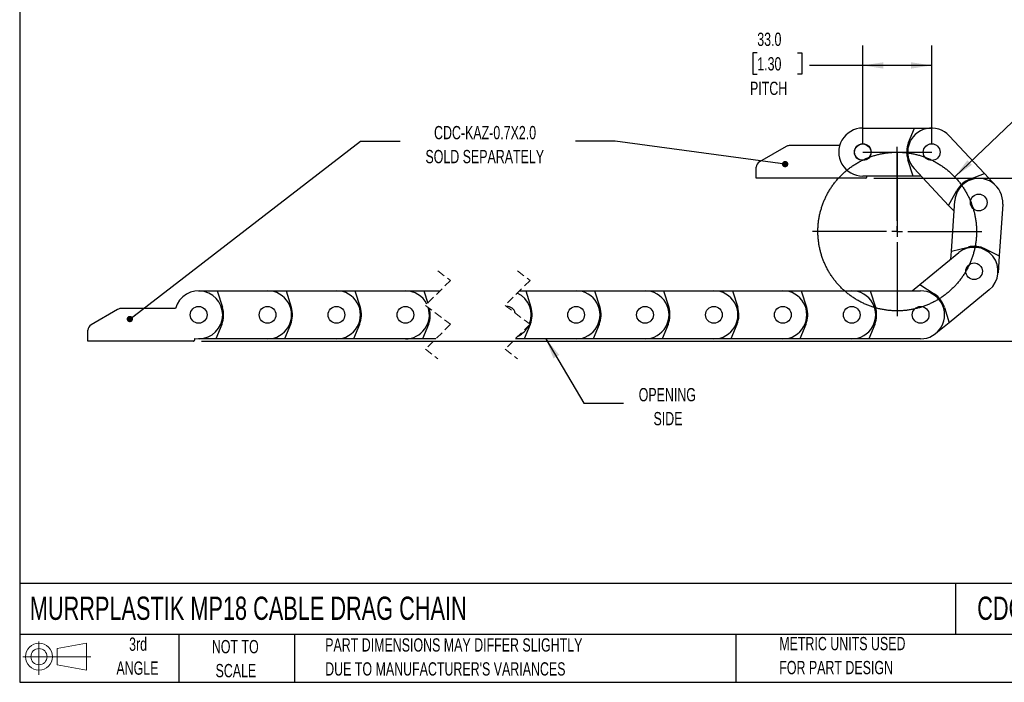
# Model space of a CAD drawing. Header units: millimetres. Extents: x 19 to 819, y 19 to 629.
# Tile 1 of 9: x 19 to 491, y 19 to 336. Entities that reach past the tile are written whole.
import ezdxf

# ---------------------------------------------------------------- set-up
doc = ezdxf.new("R2010")
doc.units = ezdxf.units.MM
doc.header["$LTSCALE"] = 3
doc.linetypes.add('CENTERX2', pattern=[20.32, 12.7, -2.54, 2.54, -2.54])
doc.linetypes.add('HIDDEN', pattern=[1.905, 1.27, -0.635])
doc.layers.add('CENTER', color=40, linetype='CENTERX2')
doc.layers.add('SLD-DEFPOINTS', color=7, linetype='Continuous')
doc.layers.add('DIMENSIONS', color=140, linetype='Continuous', lineweight=25)
doc.layers.add('TEXT', color=140, linetype='Continuous', lineweight=25)
doc.styles.add('SLDTEXTSTYLE0', font='TXT', dxfattribs={"width": 0.7})
doc.dimstyles.new('SLDDIMSTYLE0', dxfattribs={"dimtxt": 6.474023, "dimasz": 9.906, "dimexe": 0, "dimexo": 0.0625, "dimgap": 1.618506, "dimtad": 0, "dimtih": 1, "dimtoh": 1, "dimrnd": 1e-09, "dimzin": 4, "dimdsep": 46, "dimtxsty": 'SLDTEXTSTYLE0', "dimsah": 1, "dimcen": 0.09, "dimadec": 0, "dimazin": 1, "dimtfac": 1, "dimtofl": 0, "dimtmove": 0, "dimatfit": 3, "dimfxl": 0, "dimfrac": 2, "dimtolj": 1, "dimtzin": 12, "dimarcsym": 0})
doc.dimstyles.new('SLDDIMSTYLE1', dxfattribs={"dimtxt": 6.474023, "dimasz": 9.906, "dimexe": 0, "dimexo": 0.0625, "dimgap": 1.618506, "dimtad": 0, "dimtih": 1, "dimtoh": 1, "dimrnd": 1e-09, "dimzin": 4, "dimdsep": 46, "dimtxsty": 'SLDTEXTSTYLE0', "dimsah": 1, "dimcen": 0, "dimadec": 0, "dimazin": 1, "dimtfac": 1, "dimtofl": 0, "dimtmove": 0, "dimatfit": 3, "dimfxl": 0, "dimfrac": 2, "dimtolj": 1, "dimtzin": 12, "dimarcsym": 0})
doc.dimstyles.new('SLDDIMSTYLE2', dxfattribs={"dimtxt": 0.18, "dimasz": 9.906, "dimexe": 0, "dimexo": 0.0625, "dimgap": 0, "dimtad": 0, "dimtih": 1, "dimtoh": 1, "dimdec": 0, "dimrnd": 1e-09, "dimzin": 0, "dimdsep": 46, "dimtxsty": 'Standard', "dimsah": 1, "dimcen": 0.09, "dimadec": 0, "dimazin": 0, "dimtfac": 9.906, "dimtdec": 0, "dimtofl": 0, "dimtmove": 0, "dimatfit": 3, "dimfxl": 0, "dimfrac": 2, "dimtolj": 1, "dimtzin": 0, "dimarcsym": 0})
doc.dimstyles.new('SLDDIMSTYLE3', dxfattribs={"dimtxt": 0.18, "dimasz": 3.048, "dimexe": 0, "dimexo": 0.0625, "dimgap": 0, "dimtad": 0, "dimtih": 1, "dimtoh": 1, "dimdec": 0, "dimrnd": 1e-09, "dimzin": 0, "dimdsep": 46, "dimtxsty": 'Standard', "dimblk1": 'DOT', "dimblk2": 'DOT', "dimsah": 1, "dimcen": 0.09, "dimadec": 0, "dimazin": 0, "dimtfac": 3.048, "dimtdec": 0, "dimtofl": 0, "dimtmove": 0, "dimatfit": 3, "dimldrblk": 'DOT', "dimfxl": 0, "dimfrac": 2, "dimtolj": 1, "dimtzin": 0, "dimarcsym": 0})

# ---------------------------------------------------------------- blocks, each defined once
blk = doc.blocks.new('Block11')
at = {"color": 7, "linetype": 'Continuous', "lineweight": 18}
for p, q in [((7.77, 15.93), (7.77, 0)), ((16.44, 12.5), (30.53, 15.1)), ((30.53, 15.1), (30.53, 2.19)), ((16.44, 4.79), (16.44, 12.5)), ((0, 8.65), (32.62, 8.65)), ((16.44, 4.79), (30.53, 2.19))]:
    blk.add_line(p, q, dxfattribs=at)
for radius in [6.45, 3.86]:
    blk.add_circle((7.77, 8.65), radius, dxfattribs=at)
blk = doc.blocks.new('Block12')
at = {"layer": 'SLD-DEFPOINTS'}
blk.add_blockref('Block11', (0, 0), dxfattribs=at)
blk = doc.blocks.new('SW_BROKEN_VIEW_0')
at = {"color": 0, "linetype": 'CENTERX2'}
for p, q in [((0, 0), (33, 0)), ((16.5, 0), (16.5, -38))]:
    blk.add_line(p, q, dxfattribs=at)
at = {"color": 0}
blk.add_open_spline([(52.84, -26.89), (52.26, -25.15), (51.6, -23.43), (50.85, -21.76), (50.03, -20.12), (49.12, -18.52), (48.15, -16.96), (47.09, -15.46), (45.97, -14.01), (44.77, -12.61), (43.51, -11.27), (42.19, -10), (40.81, -8.79), (39.37, -7.65), (37.88, -6.58), (36.33, -5.59), (34.74, -4.67), (33.11, -3.82), (31.44, -3.06), (29.74, -2.38), (28, -1.78), (26.24, -1.27), (24.45, -0.84), (22.65, -0.5), (20.83, -0.25), (19, -0.08), (17.16, -0.01), (15.33, -0.02), (13.49, -0.12), (11.67, -0.31), (9.85, -0.59), (8.05, -0.95), (6.27, -1.4), (4.52, -1.94), (2.79, -2.56), (1.09, -3.26), (-0.57, -4.05), (-2.19, -4.91), (-3.77, -5.86), (-5.3, -6.87), (-6.77, -7.96), (-8.2, -9.12), (-9.56, -10.35), (-10.87, -11.64), (-12.11, -12.99), (-13.29, -14.4), (-14.39, -15.87), (-15.42, -17.39), (-16.38, -18.96), (-17.27, -20.57), (-18.07, -22.22), (-18.79, -23.91), (-19.43, -25.63), (-19.99, -27.38), (-20.46, -29.15), (-20.84, -30.95), (-21.14, -32.76), (-21.35, -34.59), (-21.47, -36.42), (-21.5, -38.26), (-21.44, -40.09), (-21.3, -41.92), (-21.06, -43.74), (-20.74, -45.55), (-20.33, -47.34), (-19.84, -49.11), (-19.26, -50.85), (-18.6, -52.57), (-17.85, -54.24), (-17.03, -55.88), (-16.12, -57.48), (-15.15, -59.04), (-14.09, -60.54), (-12.97, -61.99), (-11.77, -63.39), (-10.51, -64.73), (-9.19, -66), (-7.81, -67.21), (-6.37, -68.35), (-4.88, -69.42), (-3.33, -70.41), (-1.74, -71.33), (-0.11, -72.18), (1.56, -72.94), (3.26, -73.62), (5, -74.22), (6.76, -74.73), (8.55, -75.16), (10.35, -75.5), (12.17, -75.75), (14, -75.92), (15.84, -75.99), (17.67, -75.98), (19.51, -75.88), (21.33, -75.69), (23.15, -75.41), (24.95, -75.05), (26.73, -74.6), (28.49, -74.06), (30.21, -73.44), (31.91, -72.74), (33.57, -71.95), (35.19, -71.09), (36.77, -70.14), (38.3, -69.13), (39.77, -68.04), (41.2, -66.88), (42.56, -65.65), (43.87, -64.36), (45.11, -63.01), (46.29, -61.6), (47.39, -60.13), (48.42, -58.61), (49.38, -57.04), (50.27, -55.43), (51.07, -53.78), (51.79, -52.09), (52.43, -50.37), (52.99, -48.62), (53.46, -46.85), (53.84, -45.05), (54.14, -43.24), (54.35, -41.41), (54.47, -39.58), (54.5, -37.74), (54.44, -35.91), (54.3, -34.08), (54.06, -32.26), (53.74, -30.45), (53.33, -28.66), (52.84, -26.89), (53.01, -27.48), (52.84, -26.89)], degree=3, knots=[0, 0, 0, 0, 0.007692, 0.015384, 0.023077, 0.030769, 0.038461, 0.046153, 0.053846, 0.061538, 0.06923, 0.076923, 0.084615, 0.092307, 0.1, 0.107692, 0.115384, 0.123077, 0.130769, 0.138461, 0.146153, 0.153846, 0.161538, 0.16923, 0.176923, 0.184615, 0.192307, 0.2, 0.207692, 0.215384, 0.223077, 0.230769, 0.238461, 0.246154, 0.253846, 0.261538, 0.26923, 0.276923, 0.284615, 0.292307, 0.3, 0.307692, 0.315384, 0.323077, 0.330769, 0.338461, 0.346154, 0.353846, 0.361538, 0.36923, 0.376923, 0.384615, 0.392307, 0.4, 0.407692, 0.415384, 0.423077, 0.430769, 0.438461, 0.446154, 0.453846, 0.461538, 0.469231, 0.476923, 0.484615, 0.492307, 0.5, 0.507692, 0.515384, 0.523077, 0.530769, 0.538461, 0.546154, 0.553846, 0.561538, 0.569231, 0.576923, 0.584615, 0.592308, 0.6, 0.607692, 0.615384, 0.623077, 0.630769, 0.638461, 0.646154, 0.653846, 0.661538, 0.669231, 0.676923, 0.684615, 0.692308, 0.7, 0.707692, 0.715384, 0.723077, 0.730769, 0.738461, 0.746154, 0.753846, 0.761538, 0.769231, 0.776923, 0.784615, 0.792308, 0.8, 0.807692, 0.815385, 0.823077, 0.830769, 0.838461, 0.846154, 0.853846, 0.861538, 0.869231, 0.876923, 0.884615, 0.892308, 0.9, 0.907692, 0.915385, 0.923077, 0.930769, 0.938461, 0.946154, 0.953846, 0.961538, 0.969231, 0.976923, 0.984615, 0.992308, 1, 1, 1, 1], dxfattribs=at)
blk = doc.blocks.new('_D')
at = {"layer": 'DIMENSIONS'}
for p, q in [((422.81, 276.66), (422.81, 323.87)), ((455.81, 276.66), (455.81, 323.87)), ((372.28, 320.4), (370.11, 320.4)), ((370.11, 320.4), (370.11, 310.11)), ((391.52, 320.4), (393.69, 320.4)), ((393.69, 320.4), (393.69, 310.11)), ((422.81, 314.35), (397.32, 314.35)), ((455.81, 314.35), (422.81, 314.35)), ((370.11, 310.11), (372.28, 310.11)), ((393.69, 310.11), (391.52, 310.11))]:
    blk.add_line(p, q, dxfattribs=at)
for points in [[(422.81, 314.35), (432.72, 312.82), (432.72, 315.87)], [(455.81, 314.35), (445.9, 315.87), (445.9, 312.82)]]:
    blk.add_solid(points, dxfattribs=at)
at = {"layer": 'DIMENSIONS', "char_height": 6.35, "attachment_point": 1, "style": 'SLDTEXTSTYLE0'}
for s, insert in [('33.0', (372.28, 330.04)), ('1.30', (372.28, 318.3)), ('PITCH', (368.81, 306.56))]:
    blk.add_mtext(s, dxfattribs=dict(at, insert=insert))
blk = doc.blocks.new('_D_1')
at = {"layer": 'DIMENSIONS'}
for p, q in [((556.27, 315.48), (554.1, 315.48)), ((554.1, 315.48), (554.1, 305.19)), ((575.51, 315.48), (577.68, 315.48)), ((577.68, 315.48), (577.68, 305.19)), ((466.82, 261.06), (514.08, 306.08)), ((514.08, 306.08), (530.75, 306.08)), ((554.1, 305.19), (556.27, 305.19)), ((577.68, 305.19), (575.51, 305.19))]:
    blk.add_line(p, q, dxfattribs=at)
blk.add_solid([(466.82, 261.06), (475.05, 266.79), (472.94, 268.99)], dxfattribs=at)
at = {"layer": 'DIMENSIONS', "char_height": 6.35, "attachment_point": 1, "style": 'SLDTEXTSTYLE0'}
for s, insert in [('R38.0', (553.33, 325.11)), ('1.50', (556.27, 313.37)), ('BEND RADIUS', (535.51, 301.64))]:
    blk.add_mtext(s, dxfattribs=dict(at, insert=insert))
blk = doc.blocks.new('_D_2')
at = {"layer": 'DIMENSIONS'}
for p, q in [((428.12, 260.35), (548, 260.35)), ((538.48, 260.35), (538.48, 233.5)), ((528.86, 221.76), (526.68, 221.76)), ((526.68, 221.76), (526.68, 211.47)), ((548.1, 221.76), (550.27, 221.76)), ((550.27, 221.76), (550.27, 211.47)), ((526.68, 211.47), (528.86, 211.47)), ((538.48, 182.36), (538.48, 210.02)), ((550.27, 211.47), (548.1, 211.47)), ((106.07, 182.36), (548, 182.36))]:
    blk.add_line(p, q, dxfattribs=at)
for points in [[(538.48, 260.35), (536.95, 250.44), (540, 250.44)], [(538.48, 182.36), (540, 192.27), (536.95, 192.27)]]:
    blk.add_solid(points, dxfattribs=at)
at = {"layer": 'DIMENSIONS', "char_height": 6.35, "attachment_point": 1, "style": 'SLDTEXTSTYLE0'}
for s, insert in [('76.0', (528.86, 231.4)), ('2.99', (528.86, 219.66))]:
    blk.add_mtext(s, dxfattribs=dict(at, insert=insert))
blk = doc.blocks.new('_Dot')
at = {"color": 0, "linetype": 'ByBlock', "lineweight": -2}
blk.add_line((-0.5, 0), (-1, 0), dxfattribs=at)
at = {"color": 0, "linetype": 'ByBlock', "const_width": 0.5}
blk.add_lwpolyline([(-0.25, 0, 1), (0.25, 0, 1)], format="xyb", close=True, dxfattribs=at)
blk = doc.blocks.new('SW_CENTERMARKSYMBOL_0')
at = {"layer": 'CENTER', "color": 0}
for p, q in [((0, 5.08), (0, 40.54)), ((-5.08, 0), (-40.54, 0)), ((0, 0), (-2.54, 0)), ((0, 0), (0, 2.54)), ((0, 0), (0, -2.54)), ((0, 0), (2.54, 0)), ((5.08, 0), (40.54, 0)), ((0, -5.08), (0, -40.54))]:
    blk.add_line(p, q, dxfattribs=at)

msp = doc.modelspace()

# ---------------------------------------------------------------- linework, layer by layer
for p, q in [((422.809, 284.345), (447.638, 284.345)), ((444.769, 277.418), (447.638, 284.345)), ((447.638, 284.345), (455.809, 284.345)), ((464.212, 280.697), (481.163, 262.555)), ((386.044, 275.564), (373.309, 268.211)), ((411.741, 275.966), (387.544, 275.966)), ((446.95, 261.345), (444.431, 269.192)), ((371.809, 260.345), (371.809, 265.613)), ((463.889, 247.355), (447.406, 264.994)), ((424.309, 260.345), (371.809, 260.345)), ((446.95, 261.345), (422.809, 261.345)), ((424.809, 260.845), (424.809, 261.345)), ((450.816, 261.345), (446.95, 261.345)), ((474.143, 259.922), (481.163, 262.555)), ((481.163, 262.555), (486.742, 256.585)), ((463.889, 247.355), (467.902, 254.553)), ((466.528, 244.53), (463.889, 247.355)), ((465.231, 225.426), (466.866, 249.512)), ((489.813, 247.954), (488.131, 223.183)), ((465.231, 225.426), (473.23, 227.408)), ((481.415, 226.514), (488.131, 223.183)), ((450.125, 209.475), (468.84, 224.724)), ((464.969, 221.57), (465.231, 225.426)), ((488.131, 223.183), (487.578, 215.03)), ((446.429, 206.464), (450.125, 209.475)), ((450.125, 209.475), (457.034, 204.983)), ((104.757, 206.464), (113.616, 206.464)), ((113.616, 206.464), (116.135, 198.617)), ((113.616, 206.464), (137.757, 206.464)), ((137.757, 206.464), (146.616, 206.464)), ((146.616, 206.464), (149.135, 198.617)), ((146.616, 206.464), (170.757, 206.464)), ((170.757, 206.464), (179.616, 206.464)), ((179.616, 206.464), (182.135, 198.617)), ((179.616, 206.464), (203.757, 206.464)), ((203.757, 206.464), (212.616, 206.464)), ((212.616, 206.464), (214.497, 200.605)), ((212.616, 206.464), (220.355, 206.464)), ((258.455, 206.464), (261.38, 206.464)), ((261.38, 206.464), (285.521, 206.464)), ((261.38, 206.464), (263.899, 198.617)), ((285.521, 206.464), (294.38, 206.464)), ((294.38, 206.464), (318.521, 206.464)), ((294.38, 206.464), (296.899, 198.617)), ((318.521, 206.464), (327.38, 206.464)), ((327.38, 206.464), (329.899, 198.617)), ((327.38, 206.464), (351.521, 206.464)), ((351.521, 206.464), (360.38, 206.464)), ((360.38, 206.464), (362.899, 198.617)), ((360.38, 206.464), (384.521, 206.464)), ((384.521, 206.464), (393.38, 206.464)), ((393.38, 206.464), (417.521, 206.464)), ((393.38, 206.464), (395.899, 198.617)), ((417.521, 206.464), (426.38, 206.464)), ((426.38, 206.464), (450.521, 206.464)), ((426.38, 206.464), (428.899, 198.617)), ((483.368, 206.894), (464.12, 191.21)), ((461.969, 198.393), (464.12, 191.21)), ((65.96, 197.564), (53.257, 190.23)), ((93.656, 197.966), (67.46, 197.966)), ((115.798, 190.391), (112.929, 183.464)), ((148.798, 190.391), (145.929, 183.464)), ((181.798, 190.391), (178.929, 183.464)), ((214.798, 190.391), (211.929, 183.464)), ((263.562, 190.391), (260.693, 183.464)), ((296.562, 190.391), (293.693, 183.464)), ((329.562, 190.391), (326.693, 183.464)), ((362.562, 190.391), (359.693, 183.464)), ((395.562, 190.391), (392.693, 183.464)), ((428.562, 190.391), (425.693, 183.464)), ((464.12, 191.21), (457.786, 186.049)), ((51.557, 186.664), (51.557, 183.064)), ((51.557, 186.664), (51.757, 186.664)), ((51.757, 182.364), (51.757, 187.632)), ((51.557, 183.064), (51.757, 183.064)), ((102.257, 182.364), (51.757, 182.364)), ((102.757, 183.639), (102.757, 182.864)), ((112.929, 183.464), (104.757, 183.464)), ((137.757, 183.464), (112.929, 183.464)), ((145.929, 183.464), (137.757, 183.464)), ((170.757, 183.464), (145.929, 183.464)), ((178.929, 183.464), (170.757, 183.464)), ((203.757, 183.464), (178.929, 183.464)), ((211.929, 183.464), (203.757, 183.464)), ((218.38, 183.464), (211.929, 183.464)), ((260.693, 183.464), (256.48, 183.464)), ((285.521, 183.464), (260.693, 183.464)), ((293.693, 183.464), (285.521, 183.464)), ((318.521, 183.464), (293.693, 183.464)), ((326.693, 183.464), (318.521, 183.464)), ((351.521, 183.464), (326.693, 183.464)), ((359.693, 183.464), (351.521, 183.464)), ((384.521, 183.464), (359.693, 183.464)), ((392.693, 183.464), (384.521, 183.464)), ((417.521, 183.464), (392.693, 183.464)), ((425.693, 183.464), (417.521, 183.464)), ((450.521, 183.464), (425.693, 183.464))]:
    msp.add_line(p, q)
at = {"color": 7, "linetype": 'HIDDEN', "lineweight": 18}
for p, q in [((219.368, 215.989), (225.368, 211.476)), ((257.468, 215.989), (263.468, 211.476)), ((225.368, 211.476), (213.368, 199.476)), ((263.468, 211.476), (251.468, 199.476)), ((213.368, 199.476), (225.368, 190.451)), ((251.468, 199.476), (263.468, 190.451)), ((225.368, 190.451), (213.368, 178.451)), ((263.468, 190.451), (251.468, 178.451)), ((213.368, 178.451), (219.368, 173.939)), ((251.468, 178.451), (257.468, 173.939))]:
    msp.add_line(p, q, dxfattribs=at)
for centre, radius in [((422.809, 272.845), 4), ((422.809, 272.845), 3.9), ((455.809, 272.845), 4), ((478.339, 248.733), 4), ((478.339, 248.733), 4), ((476.104, 215.809), 4), ((476.104, 215.809), 4), ((104.757, 194.964), 4), ((137.757, 194.964), 4), ((170.757, 194.964), 4), ((203.757, 194.964), 4), ((285.521, 194.964), 4), ((318.521, 194.964), 4), ((351.521, 194.964), 4), ((384.521, 194.964), 4), ((417.521, 194.964), 4), ((450.521, 194.964), 4), ((450.521, 194.964), 4)]:
    msp.add_circle(centre, radius)
for centre, radius, start, end in [((422.809, 272.845), 11.5, 89.99999, 270.00001), ((455.809, 272.845), 11.5, 43.05798, 223.05799), ((387.544, 272.966), 3, 89.9996, 120.00031), ((455.809, 272.845), 11.95, 157.50007, 197.80013), ((374.809, 265.613), 3, 120.00085, 179.99882), ((424.309, 260.845), 0.5, 270.00116, 359.9997), ((478.339, 248.733), 11.5, 356.11599, 176.11607), ((478.339, 248.733), 11.95, 110.55769, 150.85818), ((476.104, 215.809), 11.5, 309.17406, 129.17405), ((476.104, 215.809), 11.95, 63.61606, 103.91601), ((104.757, 194.964), 11.5, 259.98463, 164.86927), ((137.757, 194.964), 11.5, 269.99999, 90.00001), ((170.757, 194.964), 11.5, 269.99999, 90.00001), ((203.762, 194.979), 11.484, 26.66544, 90.02219), ((252.677, 195.028), 11.332, 337.50527, 65.67362), ((285.521, 194.964), 11.5, 269.99999, 90.00001), ((318.521, 194.964), 11.5, 269.99999, 90.00001), ((351.521, 194.964), 11.5, 269.99999, 90.00001), ((384.521, 194.964), 11.5, 269.99999, 90.00001), ((417.521, 194.964), 11.5, 269.99999, 90.00001), ((450.521, 194.964), 11.5, 269.99999, 90.00001), ((450.521, 194.964), 11.95, 16.67416, 56.97416), ((104.757, 194.964), 11.95, 337.50007, 17.80013), ((137.757, 194.964), 11.95, 337.50007, 17.80013), ((170.757, 194.964), 11.95, 337.50027, 17.79952), ((203.784, 194.921), 11.457, 269.86748, 18.19251), ((252.622, 195.09), 3.838, 10.14682, 95.96075), ((252.522, 194.964), 11.95, 337.49977, 17.80023), ((285.521, 194.964), 11.95, 337.50007, 17.80013), ((318.521, 194.964), 11.95, 337.50027, 17.79952), ((351.522, 194.964), 11.95, 337.49947, 17.80032), ((384.521, 194.964), 11.95, 337.50007, 17.80013), ((417.521, 194.964), 11.95, 337.50007, 17.80013), ((67.46, 194.966), 3, 89.9996, 120.00031), ((203.871, 194.939), 11.835, 337.40104, 15.11707), ((54.757, 187.632), 3, 120.00028, 180.00037), ((253.025, 194.545), 10.852, 296.30023, 333.69973), ((102.257, 182.864), 0.5, 269.99811, 359.99933)]:
    msp.add_arc(centre, radius, start, end)
at = {"layer": 'TEXT'}
for p, q in [((19.05, 628.65), (19.05, 19.05)), ((819.15, 66.378), (19.05, 66.378)), ((467.277, 66.378), (467.277, 41.91)), ((819.15, 41.91), (19.05, 41.91)), ((95.25, 41.91), (95.25, 19.05)), ((150.635, 41.91), (150.635, 19.05)), ((361.939, 41.91), (361.939, 19.05)), ((19.05, 19.05), (819.15, 19.05))]:
    msp.add_line(p, q, dxfattribs=at)

# ---------------------------------------------------------------- block references
at = {"color": 7, "linetype": 'Continuous'}
msp.add_blockref('SW_BROKEN_VIEW_0', (422.809, 272.845), dxfattribs=at)
at = {"layer": 'CENTER'}
msp.add_blockref('SW_CENTERMARKSYMBOL_0', (439.309, 234.845), dxfattribs=at)
at = {"layer": 'SLD-DEFPOINTS'}
msp.add_blockref('Block12', (20.514, 22.662), dxfattribs=at)

# ---------------------------------------------------------------- texts
at = {"layer": 'TEXT', "style": 'SLDTEXTSTYLE0'}
for s, insert, char_height, attachment_point in [('CDC-KAZ-0.7X2.0', (241.923, 285.367), 6.35, 2), ('SOLD SEPARATELY', (241.774, 273.901), 6.35, 2), ('OPENING', (329.201, 159.917), 6.35, 2), ('SIDE', (329.521, 148.45), 6.35, 2), ('MURRPLASTIK MP18 CABLE DRAG CHAIN', (23.897, 60.056), 11.1125, 1), ('CDC-0.7X2.0R1.5T', (477.623, 60.056), 11.1125, 1), ('3rd', (75.74, 40.48), 6.35, 2), ('NOT TO', (122.305, 39.296), 6.35, 2), ('PART DIMENSIONS MAY DIFFER SLIGHTLY', (165.358, 40.102), 6.35, 1), ('METRIC UNITS USED', (382.813, 40.748), 6.35, 1), ('ANGLE', (75.447, 29.013), 6.35, 2), ("DUE TO MANUFACTURER'S VARIANCES", (165.358, 28.636), 6.35, 1), ('FOR PART DESIGN', (382.813, 29.281), 6.35, 1), ('SCALE', (122.594, 27.829), 6.35, 2)]:
    msp.add_mtext(s, dxfattribs=dict(at, insert=insert, char_height=char_height, attachment_point=attachment_point))

# ---------------------------------------------------------------- dimensions: what is measured, and where the dimension line sits
at = {"layer": 'DIMENSIONS'}
dim = msp.add_linear_dim(base=(455.809, 314.345), p1=(422.809, 272.845), p2=(455.809, 272.845), text='<>\\PPITCH', dimstyle='SLDDIMSTYLE0', dxfattribs=at)
dim.commit()
dim.dimension.update_dxf_attribs({"geometry": '_D', "text_midpoint": (381.901, 314.345), "dimtype": 160})
dim = msp.add_radius_dim(center=(439.309, 234.845), mpoint=(466.822, 261.056), text='<>\\PBEND RADIUS', dimstyle='SLDDIMSTYLE1', dxfattribs=at)
dim.commit()
dim.dimension.update_dxf_attribs({"geometry": '_D_1', "text_midpoint": (565.891, 309.421), "dimtype": 164})
dim = msp.add_linear_dim(base=(538.478, 182.364), p1=(424.309, 260.345), p2=(102.257, 182.364), angle=90, dimstyle='SLDDIMSTYLE0', dxfattribs=at)
dim.commit()
dim.dimension.update_dxf_attribs({"geometry": '_D_2', "text_midpoint": (538.478, 221.76), "dimtype": 160})

# ---------------------------------------------------------------- leaders
at = {"layer": 'TEXT'}
for points, dimstyle in [([(71.804, 192.954), (182.268, 278.138), (201.318, 278.138)], 'SLDDIMSTYLE3'), ([(385.634, 267.104), (304.236, 278.138), (285.186, 278.138)], 'SLDDIMSTYLE3'), ([(271.041, 183.464), (289.184, 152.695), (308.234, 152.695)], 'SLDDIMSTYLE2')]:
    msp.add_leader(points, dimstyle=dimstyle, dxfattribs=at)

doc.saveas('drawing.dxf')
